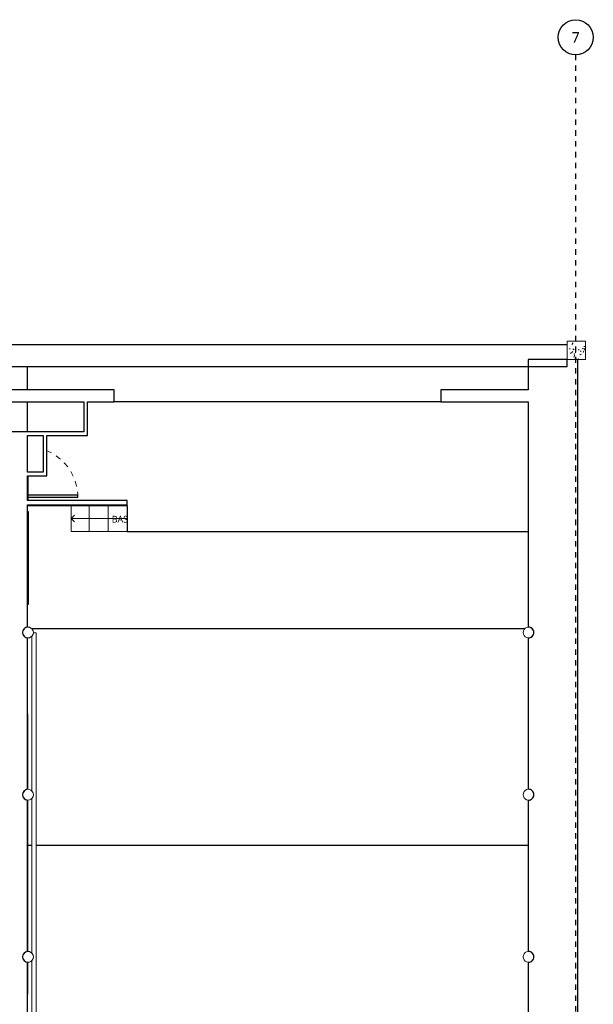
# Model space of a CAD drawing. Header units: metres. Extents: x -27.7 to 22.8, y -37.3 to -3.8.
# Tile 11 of 11: x 12.2 to 22.8, y -22 to -3.8. Entities that reach past the tile are written whole.
import ezdxf

# ---------------------------------------------------------------- set-up
doc = ezdxf.new("R2010")
doc.units = ezdxf.units.M
doc.linetypes.add('Ligne de quadrillage', pattern=[0.022225, 0.0127, -0.003175, 0.003175, -0.003175])
doc.linetypes.add('Tiret', pattern=[0.0025, 0.00125, -0.00125])
for name, color, linetype, lineweight in [('A-DOOR', 250, 'Continuous', 25), ('A-DOOR-FRAM', 250, 'Continuous', 25), ('A-FLOR', 250, 'Continuous', 25), ('A-FLOR-HRAL', 250, 'Continuous', 18), ('A-WALL', 250, 'Continuous', 25), ('I-WALL', 250, 'Continuous', 25), ('S-COLS', 250, 'Continuous', 18), ('S-GRID', 250, 'Continuous', 30), ('S-GRID-IDEN', 250, 'Continuous', 30), ('S-STRS', 250, 'Continuous', 18), ('S-STRS-ANNO', 250, 'Continuous', 18), ('S-STRS-IDEN', 250, 'Continuous', 18)]:
    doc.layers.add(name, color=color, linetype=linetype, lineweight=lineweight)
doc.styles.add('Trebuchet MS', font='trebuc.ttf', dxfattribs={"height": 0.125})
doc.styles.add('Trebuchet MS_1', font='trebuc.ttf', dxfattribs={"height": 0.2})

# ---------------------------------------------------------------- blocks, each defined once
blk = doc.blocks.new('Poteau béton - Rectangulaire - 340x340-520273-SS2')
at = {"layer": 'S-COLS'}
h = blk.add_hatch(dxfattribs=at)
h.set_pattern_fill('FP_2', color=256, style=0, pattern_type=2)
h.set_pattern_definition([(50, (-22.507, 9.915), (0.3647987, -0.031967), [0.038, -0.419]), (355, (-22.507, 9.915), (-0.070921, 0.382637), [0.03, -0.335]), (100.451, (-22.477, 9.912), (0.294358, 0.3502047), [0.032, -0.356]), (46.184, (-22.507, 10.016), (0.542072, -0.083569), [0.057, -0.629]), (96.636, (-22.462, 10.009), (0.474956, 0.495204), [0.049, -0.534]), (351.184, (-22.507, 10.016), (0.47449, 0.495128), [0.046, -0.503]), (21, (-22.456, 9.991), (0.3035623, -0.204817), [0.038, -0.419]), (326, (-22.456, 9.991), (0.1234774, 0.369045), [0.03, -0.335]), (71.451, (-22.431, 9.974), (0.427234, 0.1635883), [0.032, -0.356]), (37.5, (-22.507, 9.915), (0.0065432, 0.1688822), [0.017, -0.314, 0.017, -0.324, -0.337]), (37.5, (-22.507, 9.915), (0.0065432, 0.1688822), [-0.672, 0.017, -0.32]), (7.5, (-22.507, 9.915), (0.1340145, 0.2002052), [0.017, -0.177, 0.017, -0.307, -0.128]), (7.5, (-22.507, 9.915), (0.1340145, 0.2002052), [-0.518, 0.017, -0.112]), (327.5, (-22.62, 9.915), (0.2712697, -0.0115642), [0.017, -0.11, 0.017, -0.379, -0.526]), (327.5, (-22.62, 9.915), (0.2712697, -0.0115642), [-0.523, 0.017, -0.509]), (317.5, (-22.671, 9.915), (0.2964495, 0.0511634), [0.017, -0.148, 0.017, -0.246, -0.373]), (317.5, (-22.671, 9.915), (0.2964495, 0.0511634), [-0.428, 0.017, -0.357])])
h.paths.add_polyline_path([(0.17, -0.17), (0.17, 0.17), (-0.17, 0.17), (-0.17, -0.17)])
for p, q in [((0.17, 0.17), (-0.17, 0.17)), ((-0.17, 0.17), (-0.17, -0.17)), ((0.17, -0.17), (0.17, 0.17)), ((-0.17, -0.17), (0.17, -0.17))]:
    blk.add_line(p, q, dxfattribs=at)
blk = doc.blocks.new('Int_ Simple - PP0_93x2_04-453457-SS2')
at = {"layer": 'A-DOOR'}
for p, q in [((0.43, 1.03), (0.39, 1.03)), ((0.39, 1.03), (0.39, 0.1)), ((0.43, 0.1), (0.43, 1.03)), ((0.035, 0.105), (0.48, 0.105)), ((0.48, 0.105), (0.48, 0.1))]:
    blk.add_line(p, q, dxfattribs=at)
at = {"layer": 'A-DOOR', "linetype": 'Tiret', "lineweight": 18}
blk.add_arc((0.43, 0.1), 0.93, 90, 157.5819, dxfattribs=at)
blk = doc.blocks.new('Garde-corps - Garde-corps-457088-SS2')
at = {"layer": 'A-FLOR-HRAL'}
for p, q in [((12.44, -15.201), (12.44, -18.069)), ((12.52, -24.154), (12.52, -15.144)), ((12.44, -18.201), (12.44, -21.069)), ((12.44, -21.201), (12.44, -24.069))]:
    blk.add_line(p, q, dxfattribs=at)
for points, knots in [([(12.465, -15.144), (12.465, -15.144), (12.468, -15.144), (12.473, -15.144), (12.478, -15.144), (12.48, -15.144)], [0.7549214, 0.7549214, 0.7549214, 0.7549214, 0.7857143, 0.8928571, 1, 1, 1, 1]), ([(12.48, -15.144), (12.483, -15.144), (12.489, -15.144), (12.497, -15.144), (12.505, -15.144), (12.512, -15.144), (12.517, -15.144), (12.519, -15.144), (12.52, -15.144), (12.52, -15.144)], [0, 0, 0, 0, 0.142857, 0.285714, 0.428571, 0.571429, 0.785714, 0.892857, 1, 1, 1, 1]), ([(12.48, -24.154), (12.477, -24.154), (12.471, -24.154), (12.466, -24.154), (12.463, -24.154)], [0, 0, 0, 0, 0.1428571, 0.2747581, 0.2747581, 0.2747581, 0.2747581]), ([(12.52, -24.154), (12.52, -24.154), (12.519, -24.154), (12.516, -24.154), (12.511, -24.154), (12.504, -24.154), (12.495, -24.154), (12.487, -24.154), (12.482, -24.154), (12.48, -24.154)], [0, 0, 0, 0, 0.142857, 0.285714, 0.428571, 0.571429, 0.785714, 0.892857, 1, 1, 1, 1])]:
    blk.add_open_spline(points, degree=3, knots=knots, dxfattribs=at)
blk = doc.blocks.new('Double _R_ - 1_63m x 2_04m-457389-SS2')
at = {"layer": 'A-DOOR'}
for p, q in [((-0.815, -0.923), (-0.815, -0.899)), ((-0.775, -0.899), (-0.775, -0.923)), ((0.775, -0.899), (0.775, -0.923)), ((0.815, -0.923), (0.815, -0.899)), ((-0.775, -0.923), (-0.815, -0.923)), ((0.775, -0.923), (0.815, -0.923))]:
    blk.add_line(p, q, dxfattribs=at)
at = {"layer": 'A-DOOR', "linetype": 'Tiret', "lineweight": 18}
for centre, start, end in [((-0.815, -0.108), 270, 283.7165), ((0.815, -0.108), 256.2835, 270)]:
    blk.add_arc(centre, 0.815, start, end, dxfattribs=at)
at = {"layer": 'A-DOOR-FRAM'}
for p, q in [((-0.86, 0.1), (-0.86, 0.108)), ((-0.86, 0.108), (0.86, 0.108)), ((0.86, 0.108), (0.86, 0.1))]:
    blk.add_line(p, q, dxfattribs=at)
blk = doc.blocks.new('Quadrillage - Extrémité de la ligne de quadrillage - Cercle-4360-SS2')
at = {"layer": 'S-GRID-IDEN'}
blk.add_circle((0, 0), 0.0065, dxfattribs=at)

msp = doc.modelspace()

# ---------------------------------------------------------------- linework, layer by layer
at = {"layer": 'A-FLOR'}
for p, q in [((12.359, -10.648), (12.359, -10.214)), ((12.359, -11.423), (12.359, -10.868)), ((20.002, -10.868), (13.961, -10.868)), ((12.359, -12.784), (14.201, -12.784)), ((14.201, -12.784), (14.201, -13.27)), ((14.201, -13.27), (21.62, -13.27)), ((21.55, -15.07), (12.442, -15.07)), ((12.362, -18.035), (12.359, -15.234)), ((12.363, -19.07), (12.362, -18.234)), ((12.362, -21.035), (12.363, -19.07)), ((12.363, -19.07), (12.44, -19.07)), ((12.52, -19.07), (21.62, -19.07)), ((12.359, -24.035), (12.361, -21.234))]:
    msp.add_line(p, q, dxfattribs=at)
at = {"layer": 'A-WALL'}
for p, q in [((22.337, -9.814), (11.647, -9.814)), ((21.62, -10.085), (21.62, -10.648)), ((22.337, -10.085), (21.62, -10.085)), ((22.337, -10.214), (22.337, -10.085)), ((22.54, -29.618), (22.54, -10.085)), ((11.61, -10.214), (22.337, -10.214)), ((21.62, -10.868), (21.62, -15.035)), ((21.62, -15.235), (21.62, -18.035)), ((21.62, -18.235), (21.62, -21.035)), ((21.62, -21.235), (21.62, -24.035))]:
    msp.add_line(p, q, dxfattribs=at)
for centre, start, end in [((21.625, -15.135), 360, 92.8033), ((21.625, -15.135), 267.1967, 0), ((21.625, -18.135), 360, 92.8033), ((21.625, -18.135), 267.1967, 0), ((21.625, -21.135), 360, 92.8033), ((21.625, -21.135), 267.1967, 0)]:
    msp.add_arc(centre, 0.1, start, end, dxfattribs=at)
at = {"layer": 'I-WALL'}
for p, q in [((13.961, -10.648), (11.61, -10.648)), ((13.961, -10.868), (13.961, -10.648)), ((21.62, -10.648), (20.002, -10.648)), ((20.002, -10.648), (20.002, -10.868)), ((11.61, -10.868), (13.398, -10.868)), ((13.398, -10.868), (13.398, -11.423)), ((13.468, -10.868), (13.961, -10.868)), ((13.468, -11.493), (13.468, -10.868)), ((20.002, -10.868), (21.62, -10.868)), ((13.398, -11.423), (11.61, -11.423)), ((12.359, -12.167), (12.359, -11.493)), ((12.359, -11.493), (12.644, -11.493)), ((12.644, -11.493), (12.644, -12.167)), ((12.714, -11.493), (13.468, -11.493)), ((12.714, -12.237), (12.714, -11.493)), ((12.644, -12.167), (12.359, -12.167)), ((12.359, -12.691), (12.359, -12.237)), ((12.359, -12.237), (12.714, -12.237)), ((14.201, -12.691), (12.359, -12.691)), ((14.201, -12.771), (14.201, -12.691)), ((12.359, -15.035), (12.359, -12.771)), ((12.359, -12.771), (14.201, -12.771)), ((12.359, -18.035), (12.359, -15.235)), ((12.359, -21.035), (12.359, -18.235)), ((12.359, -24.035), (12.359, -21.235))]:
    msp.add_line(p, q, dxfattribs=at)
for centre, start, end in [((12.366, -15.135), 94.0788, 180), ((12.366, -15.135), 180, 265.9212), ((12.366, -18.135), 94.0788, 180), ((12.366, -18.135), 180, 265.9212), ((12.366, -21.135), 94.0788, 180), ((12.366, -21.135), 180, 265.9212)]:
    msp.add_arc(centre, 0.1, start, end, dxfattribs=at)
at = {"layer": 'S-COLS', "flags": 128}
for points in [[(12.359, -15.035), (12.33, -15.042), (12.304, -15.057), (12.284, -15.078), (12.271, -15.105), (12.266, -15.135)], [(12.466, -15.135), (12.461, -15.103), (12.446, -15.074), (12.422, -15.052), (12.392, -15.038), (12.359, -15.035)], [(21.62, -15.035), (21.59, -15.041), (21.564, -15.056), (21.543, -15.078), (21.53, -15.105), (21.525, -15.135)], [(21.725, -15.135), (21.72, -15.103), (21.705, -15.075), (21.681, -15.052), (21.652, -15.039), (21.62, -15.035)], [(12.266, -15.135), (12.271, -15.165), (12.284, -15.191), (12.304, -15.213), (12.33, -15.228), (12.359, -15.235)], [(12.359, -15.235), (12.392, -15.232), (12.422, -15.218), (12.446, -15.196), (12.461, -15.167), (12.466, -15.135)], [(21.525, -15.135), (21.53, -15.165), (21.543, -15.192), (21.564, -15.214), (21.59, -15.229), (21.62, -15.235)], [(21.62, -15.235), (21.652, -15.231), (21.681, -15.218), (21.705, -15.195), (21.72, -15.167), (21.725, -15.135)], [(12.359, -18.035), (12.33, -18.042), (12.304, -18.057), (12.284, -18.078), (12.271, -18.105), (12.266, -18.135)], [(12.266, -18.135), (12.271, -18.165), (12.284, -18.191), (12.304, -18.213), (12.33, -18.228), (12.359, -18.235)], [(12.466, -18.135), (12.461, -18.103), (12.446, -18.074), (12.422, -18.052), (12.392, -18.038), (12.359, -18.035)], [(12.359, -18.235), (12.392, -18.232), (12.422, -18.218), (12.446, -18.196), (12.461, -18.167), (12.466, -18.135)], [(21.62, -18.035), (21.59, -18.041), (21.564, -18.056), (21.543, -18.078), (21.53, -18.105), (21.525, -18.135)], [(21.525, -18.135), (21.53, -18.165), (21.543, -18.192), (21.564, -18.214), (21.59, -18.229), (21.62, -18.235)], [(21.725, -18.135), (21.72, -18.103), (21.705, -18.075), (21.681, -18.052), (21.652, -18.039), (21.62, -18.035)], [(21.62, -18.235), (21.652, -18.231), (21.681, -18.218), (21.705, -18.195), (21.72, -18.167), (21.725, -18.135)], [(12.359, -21.035), (12.33, -21.042), (12.304, -21.057), (12.284, -21.078), (12.271, -21.105), (12.266, -21.135)], [(12.466, -21.135), (12.461, -21.103), (12.446, -21.074), (12.422, -21.052), (12.392, -21.038), (12.359, -21.035)], [(21.62, -21.035), (21.59, -21.041), (21.564, -21.056), (21.543, -21.078), (21.53, -21.105), (21.525, -21.135)], [(21.725, -21.135), (21.72, -21.103), (21.705, -21.075), (21.681, -21.052), (21.652, -21.039), (21.62, -21.035)], [(12.266, -21.135), (12.271, -21.165), (12.284, -21.191), (12.304, -21.213), (12.33, -21.228), (12.359, -21.235)], [(12.359, -21.235), (12.392, -21.232), (12.422, -21.218), (12.446, -21.196), (12.461, -21.167), (12.466, -21.135)], [(21.525, -21.135), (21.53, -21.165), (21.543, -21.192), (21.564, -21.214), (21.59, -21.229), (21.62, -21.235)], [(21.62, -21.235), (21.652, -21.231), (21.681, -21.218), (21.705, -21.195), (21.72, -21.167), (21.725, -21.135)]]:
    msp.add_lwpolyline(points, dxfattribs=at)
at = {"layer": 'S-GRID', "linetype": 'Ligne de quadrillage'}
msp.add_line((22.499, -37.347), (22.499, -4.451), dxfattribs=at)
at = {"layer": 'S-STRS'}
for p, q in [((13.162, -12.784), (13.162, -13.27)), ((13.495, -12.784), (13.495, -13.27)), ((13.849, -12.784), (13.849, -13.27)), ((14.201, -12.784), (14.201, -13.27)), ((13.162, -13.27), (13.495, -13.27)), ((13.495, -13.27), (13.849, -13.27)), ((13.849, -13.27), (14.201, -13.27))]:
    msp.add_line(p, q, dxfattribs=at)
at = {"layer": 'S-STRS', "linetype": 'Tiret'}
for p, q in [((13.162, -12.784), (13.162, -13.27)), ((13.495, -12.784), (13.495, -13.27)), ((13.849, -12.784), (13.849, -13.27))]:
    msp.add_line(p, q, dxfattribs=at)
at = {"layer": 'S-STRS-ANNO'}
for p, q in [((13.162, -13.027), (13.225, -12.965)), ((13.162, -13.027), (13.495, -13.027)), ((13.162, -13.027), (13.225, -13.09)), ((13.495, -13.027), (13.849, -13.027)), ((13.849, -13.027), (14.201, -13.027))]:
    msp.add_line(p, q, dxfattribs=at)

# ---------------------------------------------------------------- block references
at = {"layer": 'A-DOOR', "rotation": 269.9999999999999}
for name, p in [('Int_ Simple - PP0_93x2_04-453457-SS2', (12.259, -12.202)), ('Double _R_ - 1_63m x 2_04m-457389-SS2', (12.259, -13.76))]:
    msp.add_blockref(name, p, dxfattribs=at)
at = {"layer": 'A-FLOR-HRAL'}
msp.add_blockref('Garde-corps - Garde-corps-457088-SS2', (0, 0), dxfattribs=at)
at = {"layer": 'S-COLS'}
msp.add_blockref('Poteau béton - Rectangulaire - 340x340-520273-SS2', (22.507, -9.915), dxfattribs=at)
at = {"layer": 'S-GRID-IDEN', "xscale": 49.99999999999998, "yscale": 49.99999999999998, "zscale": 49.99999999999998}
msp.add_blockref('Quadrillage - Extrémité de la ligne de quadrillage - Cercle-4360-SS2', (22.499, -4.126), dxfattribs=at)

# ---------------------------------------------------------------- texts
at = {"layer": 'S-GRID-IDEN', "insert": (22.422, -4.028), "char_height": 0.2, "width": 0.18038, "attachment_point": 1, "style": 'Trebuchet MS_1'}
msp.add_mtext('7', dxfattribs=at)
at = {"layer": 'S-STRS-IDEN', "insert": (13.917, -12.977), "char_height": 0.125, "width": 0.34074, "attachment_point": 1, "line_spacing_factor": 1.048425, "style": 'Trebuchet MS'}
msp.add_mtext('BAS', dxfattribs=at)

doc.saveas('drawing.dxf')
